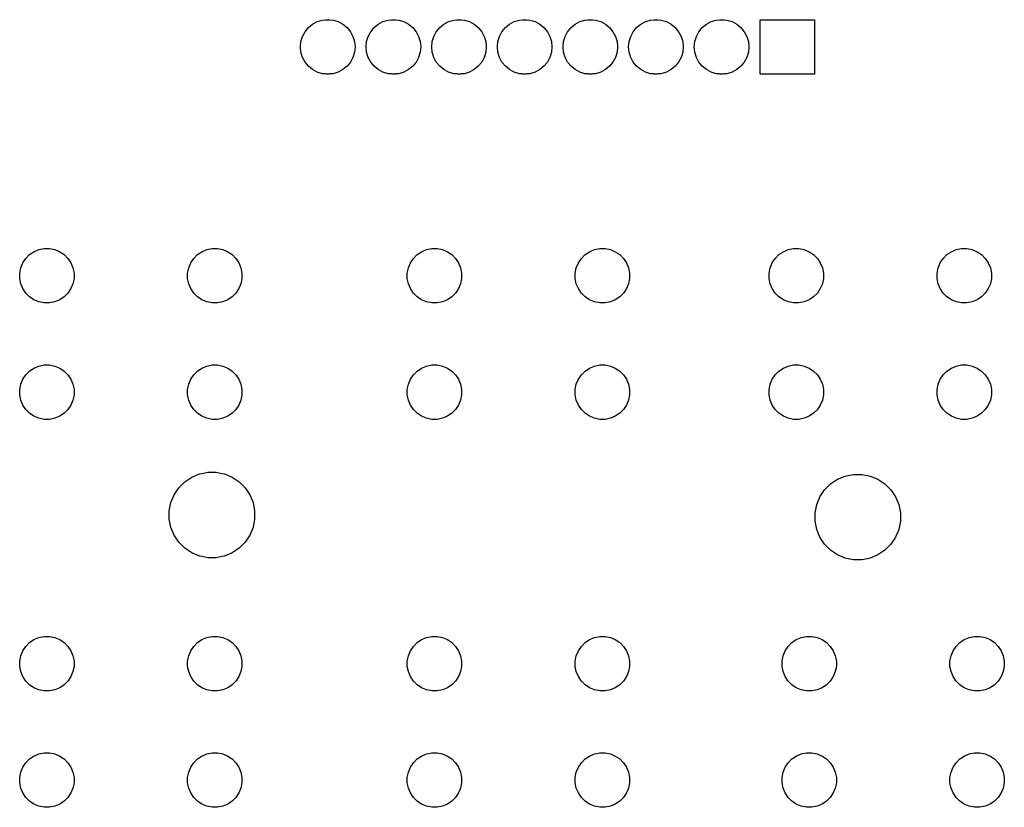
# Model space of a CAD drawing. Extents: x 75.9 to 114.1, y -101.6 to -39.1.
# Tile 2 of 2: x 75.9 to 114.1, y -69.6 to -39.1. Entities that reach past the tile are written whole.
import ezdxf

# ---------------------------------------------------------------- set-up
doc = ezdxf.new("R2010")
doc.units = 0
doc.header["$MEASUREMENT"] = 0
doc.layers.add('BLACK', color=7, linetype='CONTINUOUS')

msp = doc.modelspace()

# ---------------------------------------------------------------- linework, layer by layer
at = {"layer": 'BLACK', "linetype": 'CONTINUOUS'}
for p, q in [((87.2833, -39.2719), (87.4659, -39.1743)), ((87.4659, -39.1743), (87.664, -39.1142)), ((87.664, -39.1142), (87.7875, -39.102)), ((87.7875, -39.102), (87.8184, -39.099)), ((87.8184, -39.099), (87.9216, -39.099)), ((87.9216, -39.099), (87.9525, -39.102)), ((87.9525, -39.102), (88.076, -39.1142)), ((88.076, -39.1142), (88.2741, -39.1743)), ((88.2741, -39.1743), (88.4567, -39.2719)), ((89.8233, -39.2719), (90.0059, -39.1743)), ((90.0059, -39.1743), (90.204, -39.1142)), ((90.204, -39.1142), (90.3275, -39.102)), ((90.3275, -39.102), (90.3584, -39.099)), ((90.3584, -39.099), (90.4616, -39.099)), ((90.4616, -39.099), (90.4925, -39.102)), ((90.4925, -39.102), (90.616, -39.1142)), ((90.616, -39.1142), (90.8141, -39.1743)), ((90.8141, -39.1743), (90.9967, -39.2719)), ((92.3633, -39.2719), (92.5459, -39.1743)), ((92.5459, -39.1743), (92.744, -39.1142)), ((92.744, -39.1142), (92.8675, -39.102)), ((92.8675, -39.102), (92.8984, -39.099)), ((92.8984, -39.099), (93.0016, -39.099)), ((93.0016, -39.099), (93.0325, -39.102)), ((93.0325, -39.102), (93.156, -39.1142)), ((93.156, -39.1142), (93.3541, -39.1743)), ((93.3541, -39.1743), (93.5367, -39.2719)), ((94.9033, -39.2719), (95.0859, -39.1743)), ((95.0859, -39.1743), (95.284, -39.1142)), ((95.284, -39.1142), (95.4075, -39.102)), ((95.4075, -39.102), (95.4384, -39.099)), ((95.4384, -39.099), (95.5416, -39.099)), ((95.5416, -39.099), (95.5725, -39.102)), ((95.5725, -39.102), (95.696, -39.1142)), ((95.696, -39.1142), (95.8941, -39.1743)), ((95.8941, -39.1743), (96.0767, -39.2719)), ((97.4433, -39.2719), (97.6259, -39.1743)), ((97.6259, -39.1743), (97.824, -39.1142)), ((97.824, -39.1142), (97.9475, -39.102)), ((97.9475, -39.102), (97.9784, -39.099)), ((97.9784, -39.099), (98.0816, -39.099)), ((98.0816, -39.099), (98.1125, -39.102)), ((98.1125, -39.102), (98.236, -39.1142)), ((98.236, -39.1142), (98.4341, -39.1743)), ((98.4341, -39.1743), (98.6167, -39.2719)), ((99.9833, -39.2719), (100.166, -39.1743)), ((100.166, -39.1743), (100.364, -39.1142)), ((100.364, -39.1142), (100.487, -39.102)), ((100.487, -39.102), (100.518, -39.099)), ((100.518, -39.099), (100.622, -39.099)), ((100.622, -39.099), (100.653, -39.102)), ((100.653, -39.102), (100.776, -39.1142)), ((100.776, -39.1142), (100.974, -39.1743)), ((100.974, -39.1743), (101.157, -39.2719)), ((102.523, -39.2719), (102.706, -39.1743)), ((102.706, -39.1743), (102.904, -39.1142)), ((102.904, -39.1142), (103.027, -39.102)), ((103.027, -39.102), (103.058, -39.099)), ((103.058, -39.099), (103.162, -39.099)), ((103.162, -39.099), (103.193, -39.102)), ((103.193, -39.102), (103.316, -39.1142)), ((103.316, -39.1142), (103.514, -39.1743)), ((103.514, -39.1743), (103.697, -39.2719)), ((104.599, -41.201), (104.599, -39.099)), ((104.599, -39.099), (106.701, -39.099)), ((106.701, -39.099), (106.701, -41.201)), ((86.8943, -39.7459), (86.9919, -39.5633)), ((86.9919, -39.5633), (87.1232, -39.4032)), ((87.1232, -39.4032), (87.2833, -39.2719)), ((88.4567, -39.2719), (88.6168, -39.4032)), ((88.6168, -39.4032), (88.7481, -39.5633)), ((88.7481, -39.5633), (88.8457, -39.7459)), ((89.4343, -39.7459), (89.5319, -39.5633)), ((89.5319, -39.5633), (89.6632, -39.4032)), ((89.6632, -39.4032), (89.8233, -39.2719)), ((90.9967, -39.2719), (91.1568, -39.4032)), ((91.1568, -39.4032), (91.2881, -39.5633)), ((91.2881, -39.5633), (91.3857, -39.7459)), ((91.9743, -39.7459), (92.0719, -39.5633)), ((92.0719, -39.5633), (92.2032, -39.4032)), ((92.2032, -39.4032), (92.3633, -39.2719)), ((93.5367, -39.2719), (93.6968, -39.4032)), ((93.6968, -39.4032), (93.8281, -39.5633)), ((93.8281, -39.5633), (93.9257, -39.7459)), ((94.5143, -39.7459), (94.6119, -39.5633)), ((94.6119, -39.5633), (94.7432, -39.4032)), ((94.7432, -39.4032), (94.9033, -39.2719)), ((96.0767, -39.2719), (96.2368, -39.4032)), ((96.2368, -39.4032), (96.3681, -39.5633)), ((96.3681, -39.5633), (96.4657, -39.7459)), ((97.0543, -39.7459), (97.1519, -39.5633)), ((97.1519, -39.5633), (97.2832, -39.4032)), ((97.2832, -39.4032), (97.4433, -39.2719)), ((98.6167, -39.2719), (98.7768, -39.4032)), ((98.7768, -39.4032), (98.9081, -39.5633)), ((98.9081, -39.5633), (99.0057, -39.7459)), ((99.5943, -39.7459), (99.6919, -39.5633)), ((99.6919, -39.5633), (99.8232, -39.4032)), ((99.8232, -39.4032), (99.9833, -39.2719)), ((101.157, -39.2719), (101.317, -39.4032)), ((101.317, -39.4032), (101.448, -39.5633)), ((101.448, -39.5633), (101.546, -39.7459)), ((102.134, -39.7459), (102.232, -39.5633)), ((102.232, -39.5633), (102.363, -39.4032)), ((102.363, -39.4032), (102.523, -39.2719)), ((103.697, -39.2719), (103.857, -39.4032)), ((103.857, -39.4032), (103.988, -39.5633)), ((103.988, -39.5633), (104.086, -39.7459)), ((86.8139, -40.15), (86.8342, -39.944)), ((86.8342, -39.944), (86.8943, -39.7459)), ((88.8457, -39.7459), (88.9058, -39.944)), ((88.9058, -39.944), (88.9261, -40.15)), ((89.3539, -40.15), (89.3742, -39.944)), ((89.3742, -39.944), (89.4343, -39.7459)), ((91.3857, -39.7459), (91.4458, -39.944)), ((91.4458, -39.944), (91.4661, -40.15)), ((91.8939, -40.15), (91.9142, -39.944)), ((91.9142, -39.944), (91.9743, -39.7459)), ((93.9257, -39.7459), (93.9858, -39.944)), ((93.9858, -39.944), (94.0061, -40.15)), ((94.4339, -40.15), (94.4542, -39.944)), ((94.4542, -39.944), (94.5143, -39.7459)), ((96.4657, -39.7459), (96.5258, -39.944)), ((96.5258, -39.944), (96.5461, -40.15)), ((96.9739, -40.15), (96.9942, -39.944)), ((96.9942, -39.944), (97.0543, -39.7459)), ((99.0057, -39.7459), (99.0658, -39.944)), ((99.0658, -39.944), (99.0861, -40.15)), ((99.5139, -40.15), (99.5342, -39.944)), ((99.5342, -39.944), (99.5943, -39.7459)), ((101.546, -39.7459), (101.606, -39.944)), ((101.606, -39.944), (101.626, -40.15)), ((102.054, -40.15), (102.074, -39.944)), ((102.074, -39.944), (102.134, -39.7459)), ((104.086, -39.7459), (104.146, -39.944)), ((104.146, -39.944), (104.166, -40.15)), ((86.8342, -40.356), (86.8139, -40.15)), ((86.8943, -40.5541), (86.8342, -40.356)), ((88.9058, -40.356), (88.8457, -40.5541)), ((88.9261, -40.15), (88.9058, -40.356)), ((89.3742, -40.356), (89.3539, -40.15)), ((89.4343, -40.5541), (89.3742, -40.356)), ((91.4458, -40.356), (91.3857, -40.5541)), ((91.4661, -40.15), (91.4458, -40.356)), ((91.9142, -40.356), (91.8939, -40.15)), ((91.9743, -40.5541), (91.9142, -40.356)), ((93.9858, -40.356), (93.9257, -40.5541)), ((94.0061, -40.15), (93.9858, -40.356)), ((94.4542, -40.356), (94.4339, -40.15)), ((94.5143, -40.5541), (94.4542, -40.356)), ((96.5258, -40.356), (96.4657, -40.5541)), ((96.5461, -40.15), (96.5258, -40.356)), ((96.9942, -40.356), (96.9739, -40.15)), ((97.0543, -40.5541), (96.9942, -40.356)), ((99.0658, -40.356), (99.0057, -40.5541)), ((99.0861, -40.15), (99.0658, -40.356)), ((99.5342, -40.356), (99.5139, -40.15)), ((99.5943, -40.5541), (99.5342, -40.356)), ((101.606, -40.356), (101.546, -40.5541)), ((101.626, -40.15), (101.606, -40.356)), ((102.074, -40.356), (102.054, -40.15)), ((102.134, -40.5541), (102.074, -40.356)), ((104.146, -40.356), (104.086, -40.5541)), ((104.166, -40.15), (104.146, -40.356)), ((86.9919, -40.7367), (86.8943, -40.5541)), ((87.1232, -40.8968), (86.9919, -40.7367)), ((88.7481, -40.7367), (88.6168, -40.8968)), ((88.8457, -40.5541), (88.7481, -40.7367)), ((89.5319, -40.7367), (89.4343, -40.5541)), ((89.6632, -40.8968), (89.5319, -40.7367)), ((91.2881, -40.7367), (91.1568, -40.8968)), ((91.3857, -40.5541), (91.2881, -40.7367)), ((92.0719, -40.7367), (91.9743, -40.5541)), ((92.2032, -40.8968), (92.0719, -40.7367)), ((93.8281, -40.7367), (93.6968, -40.8968)), ((93.9257, -40.5541), (93.8281, -40.7367)), ((94.6119, -40.7367), (94.5143, -40.5541)), ((94.7432, -40.8968), (94.6119, -40.7367)), ((96.3681, -40.7367), (96.2368, -40.8968)), ((96.4657, -40.5541), (96.3681, -40.7367)), ((97.1519, -40.7367), (97.0543, -40.5541)), ((97.2832, -40.8968), (97.1519, -40.7367)), ((98.9081, -40.7367), (98.7768, -40.8968)), ((99.0057, -40.5541), (98.9081, -40.7367)), ((99.6919, -40.7367), (99.5943, -40.5541)), ((99.8232, -40.8968), (99.6919, -40.7367)), ((101.448, -40.7367), (101.317, -40.8968)), ((101.546, -40.5541), (101.448, -40.7367)), ((102.232, -40.7367), (102.134, -40.5541)), ((102.363, -40.8968), (102.232, -40.7367)), ((103.988, -40.7367), (103.857, -40.8968)), ((104.086, -40.5541), (103.988, -40.7367)), ((87.2833, -41.0281), (87.1232, -40.8968)), ((87.4659, -41.1257), (87.2833, -41.0281)), ((87.664, -41.1858), (87.4659, -41.1257)), ((88.2741, -41.1257), (88.076, -41.1858)), ((88.4567, -41.0281), (88.2741, -41.1257)), ((88.6168, -40.8968), (88.4567, -41.0281)), ((89.8233, -41.0281), (89.6632, -40.8968)), ((90.0059, -41.1257), (89.8233, -41.0281)), ((90.204, -41.1858), (90.0059, -41.1257)), ((90.8141, -41.1257), (90.616, -41.1858)), ((90.9967, -41.0281), (90.8141, -41.1257)), ((91.1568, -40.8968), (90.9967, -41.0281)), ((92.3633, -41.0281), (92.2032, -40.8968)), ((92.5459, -41.1257), (92.3633, -41.0281)), ((92.744, -41.1858), (92.5459, -41.1257)), ((93.3541, -41.1257), (93.156, -41.1858)), ((93.5367, -41.0281), (93.3541, -41.1257)), ((93.6968, -40.8968), (93.5367, -41.0281)), ((94.9033, -41.0281), (94.7432, -40.8968)), ((95.0859, -41.1257), (94.9033, -41.0281)), ((95.284, -41.1858), (95.0859, -41.1257)), ((95.8941, -41.1257), (95.696, -41.1858)), ((96.0767, -41.0281), (95.8941, -41.1257)), ((96.2368, -40.8968), (96.0767, -41.0281)), ((97.4433, -41.0281), (97.2832, -40.8968)), ((97.6259, -41.1257), (97.4433, -41.0281)), ((97.824, -41.1858), (97.6259, -41.1257)), ((98.4341, -41.1257), (98.236, -41.1858)), ((98.6167, -41.0281), (98.4341, -41.1257)), ((98.7768, -40.8968), (98.6167, -41.0281)), ((99.9833, -41.0281), (99.8232, -40.8968)), ((100.166, -41.1257), (99.9833, -41.0281)), ((100.364, -41.1858), (100.166, -41.1257)), ((100.974, -41.1257), (100.776, -41.1858)), ((101.157, -41.0281), (100.974, -41.1257)), ((101.317, -40.8968), (101.157, -41.0281)), ((102.523, -41.0281), (102.363, -40.8968)), ((102.706, -41.1257), (102.523, -41.0281)), ((102.904, -41.1858), (102.706, -41.1257)), ((103.514, -41.1257), (103.316, -41.1858)), ((103.697, -41.0281), (103.514, -41.1257)), ((103.857, -40.8968), (103.697, -41.0281)), ((87.7875, -41.198), (87.664, -41.1858)), ((87.8184, -41.201), (87.7875, -41.198)), ((87.9216, -41.201), (87.8184, -41.201)), ((87.9525, -41.198), (87.9216, -41.201)), ((88.076, -41.1858), (87.9525, -41.198)), ((90.3275, -41.198), (90.204, -41.1858)), ((90.3584, -41.201), (90.3275, -41.198)), ((90.4616, -41.201), (90.3584, -41.201)), ((90.4925, -41.198), (90.4616, -41.201)), ((90.616, -41.1858), (90.4925, -41.198)), ((92.8675, -41.198), (92.744, -41.1858)), ((92.8984, -41.201), (92.8675, -41.198)), ((93.0016, -41.201), (92.8984, -41.201)), ((93.0325, -41.198), (93.0016, -41.201)), ((93.156, -41.1858), (93.0325, -41.198)), ((95.4075, -41.198), (95.284, -41.1858)), ((95.4384, -41.201), (95.4075, -41.198)), ((95.5416, -41.201), (95.4384, -41.201)), ((95.5725, -41.198), (95.5416, -41.201)), ((95.696, -41.1858), (95.5725, -41.198)), ((97.9475, -41.198), (97.824, -41.1858)), ((97.9784, -41.201), (97.9475, -41.198)), ((98.0816, -41.201), (97.9784, -41.201)), ((98.1125, -41.198), (98.0816, -41.201)), ((98.236, -41.1858), (98.1125, -41.198)), ((100.487, -41.198), (100.364, -41.1858)), ((100.518, -41.201), (100.487, -41.198)), ((100.622, -41.201), (100.518, -41.201)), ((100.653, -41.198), (100.622, -41.201)), ((100.776, -41.1858), (100.653, -41.198)), ((103.027, -41.198), (102.904, -41.1858)), ((103.058, -41.201), (103.027, -41.198)), ((103.162, -41.201), (103.058, -41.201)), ((103.193, -41.198), (103.162, -41.201)), ((103.316, -41.1858), (103.193, -41.198)), ((106.701, -41.201), (104.599, -41.201)), ((76.5022, -48.0686), (76.6934, -47.9894)), ((76.6934, -47.9894), (76.8965, -47.949)), ((76.8965, -47.949), (77.1035, -47.949)), ((77.1035, -47.949), (77.3066, -47.9894)), ((77.3066, -47.9894), (77.4978, -48.0686)), ((83.0022, -48.0686), (83.1934, -47.9894)), ((83.1934, -47.9894), (83.3965, -47.949)), ((83.3965, -47.949), (83.6035, -47.949)), ((83.6035, -47.949), (83.8066, -47.9894)), ((83.8066, -47.9894), (83.9978, -48.0686)), ((91.5022, -48.0686), (91.6934, -47.9894)), ((91.6934, -47.9894), (91.8965, -47.949)), ((91.8965, -47.949), (92.1035, -47.949)), ((92.1035, -47.949), (92.3066, -47.9894)), ((92.3066, -47.9894), (92.4978, -48.0686)), ((98.0022, -48.0686), (98.1934, -47.9894)), ((98.1934, -47.9894), (98.3965, -47.949)), ((98.3965, -47.949), (98.6035, -47.949)), ((98.6035, -47.949), (98.8066, -47.9894)), ((98.8066, -47.9894), (98.9978, -48.0686)), ((105.502, -48.0686), (105.693, -47.9894)), ((105.693, -47.9894), (105.896, -47.949)), ((105.896, -47.949), (106.104, -47.949)), ((106.104, -47.949), (106.307, -47.9894)), ((106.307, -47.9894), (106.498, -48.0686)), ((112.002, -48.0686), (112.193, -47.9894)), ((112.193, -47.9894), (112.396, -47.949)), ((112.396, -47.949), (112.604, -47.949)), ((112.604, -47.949), (112.807, -47.9894)), ((112.807, -47.9894), (112.998, -48.0686)), ((76.0686, -48.5022), (76.1836, -48.33)), ((76.1836, -48.33), (76.33, -48.1836)), ((76.33, -48.1836), (76.5022, -48.0686)), ((77.4978, -48.0686), (77.67, -48.1836)), ((77.67, -48.1836), (77.8164, -48.33)), ((77.8164, -48.33), (77.9314, -48.5022)), ((82.5686, -48.5022), (82.6836, -48.33)), ((82.6836, -48.33), (82.83, -48.1836)), ((82.83, -48.1836), (83.0022, -48.0686)), ((83.9978, -48.0686), (84.17, -48.1836)), ((84.17, -48.1836), (84.3164, -48.33)), ((84.3164, -48.33), (84.4314, -48.5022)), ((91.0686, -48.5022), (91.1836, -48.33)), ((91.1836, -48.33), (91.33, -48.1836)), ((91.33, -48.1836), (91.5022, -48.0686)), ((92.4978, -48.0686), (92.67, -48.1836)), ((92.67, -48.1836), (92.8164, -48.33)), ((92.8164, -48.33), (92.9314, -48.5022)), ((97.5686, -48.5022), (97.6836, -48.33)), ((97.6836, -48.33), (97.83, -48.1836)), ((97.83, -48.1836), (98.0022, -48.0686)), ((98.9978, -48.0686), (99.17, -48.1836)), ((99.17, -48.1836), (99.3164, -48.33)), ((99.3164, -48.33), (99.4314, -48.5022)), ((105.069, -48.5022), (105.184, -48.33)), ((105.184, -48.33), (105.33, -48.1836)), ((105.33, -48.1836), (105.502, -48.0686)), ((106.498, -48.0686), (106.67, -48.1836)), ((106.67, -48.1836), (106.816, -48.33)), ((106.816, -48.33), (106.931, -48.5022)), ((111.569, -48.5022), (111.684, -48.33)), ((111.684, -48.33), (111.83, -48.1836)), ((111.83, -48.1836), (112.002, -48.0686)), ((112.998, -48.0686), (113.17, -48.1836)), ((113.17, -48.1836), (113.316, -48.33)), ((113.316, -48.33), (113.431, -48.5022)), ((75.949, -48.8965), (75.9894, -48.6934)), ((75.9894, -48.6934), (76.0686, -48.5022)), ((77.9314, -48.5022), (78.0106, -48.6934)), ((78.0106, -48.6934), (78.051, -48.8965)), ((82.449, -48.8965), (82.4894, -48.6934)), ((82.4894, -48.6934), (82.5686, -48.5022)), ((84.4314, -48.5022), (84.5106, -48.6934)), ((84.5106, -48.6934), (84.551, -48.8965)), ((90.949, -48.8965), (90.9894, -48.6934)), ((90.9894, -48.6934), (91.0686, -48.5022)), ((92.9314, -48.5022), (93.0106, -48.6934)), ((93.0106, -48.6934), (93.051, -48.8965)), ((97.449, -48.8965), (97.4894, -48.6934)), ((97.4894, -48.6934), (97.5686, -48.5022)), ((99.4314, -48.5022), (99.5106, -48.6934)), ((99.5106, -48.6934), (99.551, -48.8965)), ((104.949, -48.8965), (104.989, -48.6934)), ((104.989, -48.6934), (105.069, -48.5022)), ((106.931, -48.5022), (107.011, -48.6934)), ((107.011, -48.6934), (107.051, -48.8965)), ((111.449, -48.8965), (111.489, -48.6934)), ((111.489, -48.6934), (111.569, -48.5022)), ((113.431, -48.5022), (113.511, -48.6934)), ((113.511, -48.6934), (113.551, -48.8965)), ((75.949, -49.1035), (75.949, -48.8965)), ((75.9894, -49.3066), (75.949, -49.1035)), ((78.051, -49.1035), (78.0106, -49.3066)), ((78.051, -48.8965), (78.051, -49.1035)), ((82.449, -49.1035), (82.449, -48.8965)), ((82.4894, -49.3066), (82.449, -49.1035)), ((84.551, -49.1035), (84.5106, -49.3066)), ((84.551, -48.8965), (84.551, -49.1035)), ((90.949, -49.1035), (90.949, -48.8965)), ((90.9894, -49.3066), (90.949, -49.1035)), ((93.051, -49.1035), (93.0106, -49.3066)), ((93.051, -48.8965), (93.051, -49.1035)), ((97.449, -49.1035), (97.449, -48.8965)), ((97.4894, -49.3066), (97.449, -49.1035)), ((99.551, -49.1035), (99.5106, -49.3066)), ((99.551, -48.8965), (99.551, -49.1035)), ((104.949, -49.1035), (104.949, -48.8965)), ((104.989, -49.3066), (104.949, -49.1035)), ((107.051, -49.1035), (107.011, -49.3066)), ((107.051, -48.8965), (107.051, -49.1035)), ((111.449, -49.1035), (111.449, -48.8965)), ((111.489, -49.3066), (111.449, -49.1035)), ((113.551, -49.1035), (113.511, -49.3066)), ((113.551, -48.8965), (113.551, -49.1035)), ((76.0686, -49.4978), (75.9894, -49.3066)), ((76.1836, -49.67), (76.0686, -49.4978)), ((77.9314, -49.4978), (77.8164, -49.67)), ((78.0106, -49.3066), (77.9314, -49.4978)), ((82.5686, -49.4978), (82.4894, -49.3066)), ((82.6836, -49.67), (82.5686, -49.4978)), ((84.4314, -49.4978), (84.3164, -49.67)), ((84.5106, -49.3066), (84.4314, -49.4978)), ((91.0686, -49.4978), (90.9894, -49.3066)), ((91.1836, -49.67), (91.0686, -49.4978)), ((92.9314, -49.4978), (92.8164, -49.67)), ((93.0106, -49.3066), (92.9314, -49.4978)), ((97.5686, -49.4978), (97.4894, -49.3066)), ((97.6836, -49.67), (97.5686, -49.4978)), ((99.4314, -49.4978), (99.3164, -49.67)), ((99.5106, -49.3066), (99.4314, -49.4978)), ((105.069, -49.4978), (104.989, -49.3066)), ((105.184, -49.67), (105.069, -49.4978)), ((106.931, -49.4978), (106.816, -49.67)), ((107.011, -49.3066), (106.931, -49.4978)), ((111.569, -49.4978), (111.489, -49.3066)), ((111.684, -49.67), (111.569, -49.4978)), ((113.431, -49.4978), (113.316, -49.67)), ((113.511, -49.3066), (113.431, -49.4978)), ((76.33, -49.8164), (76.1836, -49.67)), ((76.5022, -49.9314), (76.33, -49.8164)), ((77.67, -49.8164), (77.4978, -49.9314)), ((77.8164, -49.67), (77.67, -49.8164)), ((82.83, -49.8164), (82.6836, -49.67)), ((83.0022, -49.9314), (82.83, -49.8164)), ((84.17, -49.8164), (83.9978, -49.9314)), ((84.3164, -49.67), (84.17, -49.8164)), ((91.33, -49.8164), (91.1836, -49.67)), ((91.5022, -49.9314), (91.33, -49.8164)), ((92.67, -49.8164), (92.4978, -49.9314)), ((92.8164, -49.67), (92.67, -49.8164)), ((97.83, -49.8164), (97.6836, -49.67)), ((98.0022, -49.9314), (97.83, -49.8164)), ((99.17, -49.8164), (98.9978, -49.9314)), ((99.3164, -49.67), (99.17, -49.8164)), ((105.33, -49.8164), (105.184, -49.67)), ((105.502, -49.9314), (105.33, -49.8164)), ((106.67, -49.8164), (106.498, -49.9314)), ((106.816, -49.67), (106.67, -49.8164)), ((111.83, -49.8164), (111.684, -49.67)), ((112.002, -49.9314), (111.83, -49.8164)), ((113.17, -49.8164), (112.998, -49.9314)), ((113.316, -49.67), (113.17, -49.8164)), ((76.6934, -50.0106), (76.5022, -49.9314)), ((76.8965, -50.051), (76.6934, -50.0106)), ((77.1035, -50.051), (76.8965, -50.051)), ((77.3066, -50.0106), (77.1035, -50.051)), ((77.4978, -49.9314), (77.3066, -50.0106)), ((83.1934, -50.0106), (83.0022, -49.9314)), ((83.3965, -50.051), (83.1934, -50.0106)), ((83.6035, -50.051), (83.3965, -50.051)), ((83.8066, -50.0106), (83.6035, -50.051)), ((83.9978, -49.9314), (83.8066, -50.0106)), ((91.6934, -50.0106), (91.5022, -49.9314)), ((91.8965, -50.051), (91.6934, -50.0106)), ((92.1035, -50.051), (91.8965, -50.051)), ((92.3066, -50.0106), (92.1035, -50.051)), ((92.4978, -49.9314), (92.3066, -50.0106)), ((98.1934, -50.0106), (98.0022, -49.9314)), ((98.3965, -50.051), (98.1934, -50.0106)), ((98.6035, -50.051), (98.3965, -50.051)), ((98.8066, -50.0106), (98.6035, -50.051)), ((98.9978, -49.9314), (98.8066, -50.0106)), ((105.693, -50.0106), (105.502, -49.9314)), ((105.896, -50.051), (105.693, -50.0106)), ((106.104, -50.051), (105.896, -50.051)), ((106.307, -50.0106), (106.104, -50.051)), ((106.498, -49.9314), (106.307, -50.0106)), ((112.193, -50.0106), (112.002, -49.9314)), ((112.396, -50.051), (112.193, -50.0106)), ((112.604, -50.051), (112.396, -50.051)), ((112.807, -50.0106), (112.604, -50.051)), ((112.998, -49.9314), (112.807, -50.0106)), ((76.33, -52.6836), (76.5022, -52.5686)), ((76.5022, -52.5686), (76.6934, -52.4894)), ((76.6934, -52.4894), (76.8965, -52.449)), ((76.8965, -52.449), (77.1035, -52.449)), ((77.1035, -52.449), (77.3066, -52.4894)), ((77.3066, -52.4894), (77.4978, -52.5686)), ((77.4978, -52.5686), (77.67, -52.6836)), ((82.83, -52.6836), (83.0022, -52.5686)), ((83.0022, -52.5686), (83.1934, -52.4894)), ((83.1934, -52.4894), (83.3965, -52.449)), ((83.3965, -52.449), (83.6035, -52.449)), ((83.6035, -52.449), (83.8066, -52.4894)), ((83.8066, -52.4894), (83.9978, -52.5686)), ((83.9978, -52.5686), (84.17, -52.6836)), ((91.33, -52.6836), (91.5022, -52.5686)), ((91.5022, -52.5686), (91.6934, -52.4894)), ((91.6934, -52.4894), (91.8965, -52.449)), ((91.8965, -52.449), (92.1035, -52.449)), ((92.1035, -52.449), (92.3066, -52.4894)), ((92.3066, -52.4894), (92.4978, -52.5686)), ((92.4978, -52.5686), (92.67, -52.6836)), ((97.83, -52.6836), (98.0022, -52.5686)), ((98.0022, -52.5686), (98.1934, -52.4894)), ((98.1934, -52.4894), (98.3965, -52.449)), ((98.3965, -52.449), (98.6035, -52.449)), ((98.6035, -52.449), (98.8066, -52.4894)), ((98.8066, -52.4894), (98.9978, -52.5686)), ((98.9978, -52.5686), (99.17, -52.6836)), ((105.33, -52.6836), (105.502, -52.5686)), ((105.502, -52.5686), (105.693, -52.4894)), ((105.693, -52.4894), (105.896, -52.449)), ((105.896, -52.449), (106.104, -52.449)), ((106.104, -52.449), (106.307, -52.4894)), ((106.307, -52.4894), (106.498, -52.5686)), ((106.498, -52.5686), (106.67, -52.6836)), ((111.83, -52.6836), (112.002, -52.5686)), ((112.002, -52.5686), (112.193, -52.4894)), ((112.193, -52.4894), (112.396, -52.449)), ((112.396, -52.449), (112.604, -52.449)), ((112.604, -52.449), (112.807, -52.4894)), ((112.807, -52.4894), (112.998, -52.5686)), ((112.998, -52.5686), (113.17, -52.6836)), ((76.0686, -53.0022), (76.1836, -52.83)), ((76.1836, -52.83), (76.33, -52.6836)), ((77.67, -52.6836), (77.8164, -52.83)), ((77.8164, -52.83), (77.9314, -53.0022)), ((82.5686, -53.0022), (82.6836, -52.83)), ((82.6836, -52.83), (82.83, -52.6836)), ((84.17, -52.6836), (84.3164, -52.83)), ((84.3164, -52.83), (84.4314, -53.0022)), ((91.0686, -53.0022), (91.1836, -52.83)), ((91.1836, -52.83), (91.33, -52.6836)), ((92.67, -52.6836), (92.8164, -52.83)), ((92.8164, -52.83), (92.9314, -53.0022)), ((97.5686, -53.0022), (97.6836, -52.83)), ((97.6836, -52.83), (97.83, -52.6836)), ((99.17, -52.6836), (99.3164, -52.83)), ((99.3164, -52.83), (99.4314, -53.0022)), ((105.069, -53.0022), (105.184, -52.83)), ((105.184, -52.83), (105.33, -52.6836)), ((106.67, -52.6836), (106.816, -52.83)), ((106.816, -52.83), (106.931, -53.0022)), ((111.569, -53.0022), (111.684, -52.83)), ((111.684, -52.83), (111.83, -52.6836)), ((113.17, -52.6836), (113.316, -52.83)), ((113.316, -52.83), (113.431, -53.0022)), ((75.949, -53.3965), (75.9894, -53.1934)), ((75.9894, -53.1934), (76.0686, -53.0022)), ((77.9314, -53.0022), (78.0106, -53.1934)), ((78.0106, -53.1934), (78.051, -53.3965)), ((82.449, -53.3965), (82.4894, -53.1934)), ((82.4894, -53.1934), (82.5686, -53.0022)), ((84.4314, -53.0022), (84.5106, -53.1934)), ((84.5106, -53.1934), (84.551, -53.3965)), ((90.949, -53.3965), (90.9894, -53.1934)), ((90.9894, -53.1934), (91.0686, -53.0022)), ((92.9314, -53.0022), (93.0106, -53.1934)), ((93.0106, -53.1934), (93.051, -53.3965)), ((97.449, -53.3965), (97.4894, -53.1934)), ((97.4894, -53.1934), (97.5686, -53.0022)), ((99.4314, -53.0022), (99.5106, -53.1934)), ((99.5106, -53.1934), (99.551, -53.3965)), ((104.949, -53.3965), (104.989, -53.1934)), ((104.989, -53.1934), (105.069, -53.0022)), ((106.931, -53.0022), (107.011, -53.1934)), ((107.011, -53.1934), (107.051, -53.3965)), ((111.449, -53.3965), (111.489, -53.1934)), ((111.489, -53.1934), (111.569, -53.0022)), ((113.431, -53.0022), (113.511, -53.1934)), ((113.511, -53.1934), (113.551, -53.3965)), ((75.949, -53.6035), (75.949, -53.3965)), ((75.9894, -53.8066), (75.949, -53.6035)), ((78.051, -53.6035), (78.0106, -53.8066)), ((78.051, -53.3965), (78.051, -53.6035)), ((82.449, -53.6035), (82.449, -53.3965)), ((82.4894, -53.8066), (82.449, -53.6035)), ((84.551, -53.6035), (84.5106, -53.8066)), ((84.551, -53.3965), (84.551, -53.6035)), ((90.949, -53.6035), (90.949, -53.3965)), ((90.9894, -53.8066), (90.949, -53.6035)), ((93.051, -53.6035), (93.0106, -53.8066)), ((93.051, -53.3965), (93.051, -53.6035)), ((97.449, -53.6035), (97.449, -53.3965)), ((97.4894, -53.8066), (97.449, -53.6035)), ((99.551, -53.6035), (99.5106, -53.8066)), ((99.551, -53.3965), (99.551, -53.6035)), ((104.949, -53.6035), (104.949, -53.3965)), ((104.989, -53.8066), (104.949, -53.6035)), ((107.051, -53.6035), (107.011, -53.8066)), ((107.051, -53.3965), (107.051, -53.6035)), ((111.449, -53.6035), (111.449, -53.3965)), ((111.489, -53.8066), (111.449, -53.6035)), ((113.551, -53.6035), (113.511, -53.8066)), ((113.551, -53.3965), (113.551, -53.6035)), ((76.0686, -53.9978), (75.9894, -53.8066)), ((76.1836, -54.17), (76.0686, -53.9978)), ((77.9314, -53.9978), (77.8164, -54.17)), ((78.0106, -53.8066), (77.9314, -53.9978)), ((82.5686, -53.9978), (82.4894, -53.8066)), ((82.6836, -54.17), (82.5686, -53.9978)), ((84.4314, -53.9978), (84.3164, -54.17)), ((84.5106, -53.8066), (84.4314, -53.9978)), ((91.0686, -53.9978), (90.9894, -53.8066)), ((91.1836, -54.17), (91.0686, -53.9978)), ((92.9314, -53.9978), (92.8164, -54.17)), ((93.0106, -53.8066), (92.9314, -53.9978)), ((97.5686, -53.9978), (97.4894, -53.8066)), ((97.6836, -54.17), (97.5686, -53.9978)), ((99.4314, -53.9978), (99.3164, -54.17)), ((99.5106, -53.8066), (99.4314, -53.9978)), ((105.069, -53.9978), (104.989, -53.8066)), ((105.184, -54.17), (105.069, -53.9978)), ((106.931, -53.9978), (106.816, -54.17)), ((107.011, -53.8066), (106.931, -53.9978)), ((111.569, -53.9978), (111.489, -53.8066)), ((111.684, -54.17), (111.569, -53.9978)), ((113.431, -53.9978), (113.316, -54.17)), ((113.511, -53.8066), (113.431, -53.9978)), ((76.33, -54.3164), (76.1836, -54.17)), ((76.5022, -54.4314), (76.33, -54.3164)), ((76.6934, -54.5106), (76.5022, -54.4314)), ((77.4978, -54.4314), (77.3066, -54.5106)), ((77.67, -54.3164), (77.4978, -54.4314)), ((77.8164, -54.17), (77.67, -54.3164)), ((82.83, -54.3164), (82.6836, -54.17)), ((83.0022, -54.4314), (82.83, -54.3164)), ((83.1934, -54.5106), (83.0022, -54.4314)), ((83.9978, -54.4314), (83.8066, -54.5106)), ((84.17, -54.3164), (83.9978, -54.4314)), ((84.3164, -54.17), (84.17, -54.3164)), ((91.33, -54.3164), (91.1836, -54.17)), ((91.5022, -54.4314), (91.33, -54.3164)), ((91.6934, -54.5106), (91.5022, -54.4314)), ((92.4978, -54.4314), (92.3066, -54.5106)), ((92.67, -54.3164), (92.4978, -54.4314)), ((92.8164, -54.17), (92.67, -54.3164)), ((97.83, -54.3164), (97.6836, -54.17)), ((98.0022, -54.4314), (97.83, -54.3164)), ((98.1934, -54.5106), (98.0022, -54.4314)), ((98.9978, -54.4314), (98.8066, -54.5106)), ((99.17, -54.3164), (98.9978, -54.4314)), ((99.3164, -54.17), (99.17, -54.3164)), ((105.33, -54.3164), (105.184, -54.17)), ((105.502, -54.4314), (105.33, -54.3164)), ((105.693, -54.5106), (105.502, -54.4314)), ((106.498, -54.4314), (106.307, -54.5106)), ((106.67, -54.3164), (106.498, -54.4314)), ((106.816, -54.17), (106.67, -54.3164)), ((111.83, -54.3164), (111.684, -54.17)), ((112.002, -54.4314), (111.83, -54.3164)), ((112.193, -54.5106), (112.002, -54.4314)), ((112.998, -54.4314), (112.807, -54.5106)), ((113.17, -54.3164), (112.998, -54.4314)), ((113.316, -54.17), (113.17, -54.3164)), ((76.8965, -54.551), (76.6934, -54.5106)), ((77.1035, -54.551), (76.8965, -54.551)), ((77.3066, -54.5106), (77.1035, -54.551)), ((83.3965, -54.551), (83.1934, -54.5106)), ((83.6035, -54.551), (83.3965, -54.551)), ((83.8066, -54.5106), (83.6035, -54.551)), ((91.8965, -54.551), (91.6934, -54.5106)), ((92.1035, -54.551), (91.8965, -54.551)), ((92.3066, -54.5106), (92.1035, -54.551)), ((98.3965, -54.551), (98.1934, -54.5106)), ((98.6035, -54.551), (98.3965, -54.551)), ((98.8066, -54.5106), (98.6035, -54.551)), ((105.896, -54.551), (105.693, -54.5106)), ((106.104, -54.551), (105.896, -54.551)), ((106.307, -54.5106), (106.104, -54.551)), ((112.396, -54.551), (112.193, -54.5106)), ((112.604, -54.551), (112.396, -54.551)), ((112.807, -54.5106), (112.604, -54.551)), ((82.608, -56.7869), (82.9084, -56.6624)), ((82.9084, -56.6624), (83.0147, -56.6413)), ((83.0147, -56.6413), (83.2274, -56.599)), ((83.2274, -56.599), (83.5526, -56.599)), ((83.5526, -56.599), (83.7653, -56.6413)), ((83.7653, -56.6413), (83.8716, -56.6624)), ((83.8716, -56.6624), (84.172, -56.7869)), ((107.598, -56.8669), (107.898, -56.7424)), ((107.898, -56.7424), (108.005, -56.7213)), ((108.005, -56.7213), (108.217, -56.679)), ((108.217, -56.679), (108.543, -56.679)), ((108.543, -56.679), (108.755, -56.7213)), ((108.755, -56.7213), (108.862, -56.7424)), ((108.862, -56.7424), (109.162, -56.8669)), ((82.1076, -57.1975), (82.3375, -56.9676)), ((82.3375, -56.9676), (82.4882, -56.8669)), ((82.4882, -56.8669), (82.608, -56.7869)), ((84.172, -56.7869), (84.2918, -56.8669)), ((84.2918, -56.8669), (84.4425, -56.9676)), ((84.4425, -56.9676), (84.6724, -57.1975)), ((107.098, -57.2775), (107.328, -57.0476)), ((107.328, -57.0476), (107.447, -56.9676)), ((107.447, -56.9676), (107.598, -56.8669)), ((109.162, -56.8669), (109.313, -56.9676)), ((109.313, -56.9676), (109.432, -57.0476)), ((109.432, -57.0476), (109.662, -57.2775)), ((81.8024, -57.7684), (81.9269, -57.468)), ((81.9269, -57.468), (82.1076, -57.1975)), ((82.1076, -57.1975), (82.1076, -57.1975)), ((84.6724, -57.1975), (84.6724, -57.1975)), ((84.6724, -57.1975), (84.8531, -57.468)), ((84.8531, -57.468), (84.9776, -57.7684)), ((106.917, -57.548), (106.97, -57.468)), ((106.97, -57.468), (107.098, -57.2775)), ((107.098, -57.2775), (107.098, -57.2775)), ((109.662, -57.2775), (109.662, -57.2775)), ((109.662, -57.2775), (109.79, -57.468)), ((109.79, -57.468), (109.843, -57.548)), ((81.739, -58.0874), (81.8024, -57.7684)), ((84.9776, -57.7684), (85.041, -58.0874)), ((106.729, -58.1674), (106.792, -57.8484)), ((106.792, -57.8484), (106.917, -57.548)), ((109.843, -57.548), (109.968, -57.8484)), ((109.968, -57.8484), (110.031, -58.1674)), ((81.739, -58.4126), (81.739, -58.0874)), ((85.041, -58.0874), (85.041, -58.4126)), ((106.729, -58.4926), (106.729, -58.1674)), ((110.031, -58.1674), (110.031, -58.4926)), ((81.8024, -58.7316), (81.739, -58.4126)), ((85.041, -58.4126), (84.9776, -58.7316)), ((106.792, -58.8116), (106.729, -58.4926)), ((110.031, -58.4926), (109.968, -58.8116)), ((81.9269, -59.032), (81.8024, -58.7316)), ((82.1052, -59.2989), (81.9269, -59.032)), ((84.8531, -59.032), (84.6748, -59.2989)), ((84.9776, -58.7316), (84.8531, -59.032)), ((106.917, -59.112), (106.792, -58.8116)), ((109.968, -58.8116), (109.843, -59.112)), ((82.1076, -59.3025), (82.1052, -59.2989)), ((82.3375, -59.5324), (82.1076, -59.3025)), ((84.6724, -59.3025), (84.4425, -59.5324)), ((84.6748, -59.2989), (84.6724, -59.3025)), ((107.098, -59.3825), (106.917, -59.112)), ((107.328, -59.6124), (107.098, -59.3825)), ((109.662, -59.3825), (109.432, -59.6124)), ((109.843, -59.112), (109.662, -59.3825)), ((82.608, -59.7131), (82.3375, -59.5324)), ((82.3375, -59.5324), (82.3375, -59.5324)), ((82.9084, -59.8376), (82.608, -59.7131)), ((84.172, -59.7131), (83.8716, -59.8376)), ((84.4425, -59.5324), (84.172, -59.7131)), ((84.4425, -59.5324), (84.4425, -59.5324)), ((107.598, -59.7931), (107.328, -59.6124)), ((107.328, -59.6124), (107.328, -59.6124)), ((107.898, -59.9176), (107.598, -59.7931)), ((109.162, -59.7931), (108.862, -59.9176)), ((109.432, -59.6124), (109.162, -59.7931)), ((109.432, -59.6124), (109.432, -59.6124)), ((83.0147, -59.8587), (82.9084, -59.8376)), ((83.2274, -59.901), (83.0147, -59.8587)), ((83.5526, -59.901), (83.2274, -59.901)), ((83.7653, -59.8587), (83.5526, -59.901)), ((83.8716, -59.8376), (83.7653, -59.8587)), ((108.005, -59.9387), (107.898, -59.9176)), ((108.217, -59.981), (108.005, -59.9387)), ((108.543, -59.981), (108.217, -59.981)), ((108.755, -59.9387), (108.543, -59.981)), ((108.862, -59.9176), (108.755, -59.9387)), ((76.1836, -63.33), (76.33, -63.1836)), ((76.33, -63.1836), (76.5022, -63.0686)), ((76.5022, -63.0686), (76.6934, -62.9894)), ((76.6934, -62.9894), (76.8965, -62.949)), ((76.8965, -62.949), (77.1035, -62.949)), ((77.1035, -62.949), (77.3066, -62.9894)), ((77.3066, -62.9894), (77.4978, -63.0686)), ((77.4978, -63.0686), (77.67, -63.1836)), ((77.67, -63.1836), (77.8164, -63.33)), ((82.6836, -63.33), (82.83, -63.1836)), ((82.83, -63.1836), (83.0022, -63.0686)), ((83.0022, -63.0686), (83.1934, -62.9894)), ((83.1934, -62.9894), (83.3965, -62.949)), ((83.3965, -62.949), (83.6035, -62.949)), ((83.6035, -62.949), (83.8066, -62.9894)), ((83.8066, -62.9894), (83.9978, -63.0686)), ((83.9978, -63.0686), (84.17, -63.1836)), ((84.17, -63.1836), (84.3164, -63.33)), ((91.1836, -63.33), (91.33, -63.1836)), ((91.33, -63.1836), (91.5022, -63.0686)), ((91.5022, -63.0686), (91.6934, -62.9894)), ((91.6934, -62.9894), (91.8965, -62.949)), ((91.8965, -62.949), (92.1035, -62.949)), ((92.1035, -62.949), (92.3066, -62.9894)), ((92.3066, -62.9894), (92.4978, -63.0686)), ((92.4978, -63.0686), (92.67, -63.1836)), ((92.67, -63.1836), (92.8164, -63.33)), ((97.6836, -63.33), (97.83, -63.1836)), ((97.83, -63.1836), (98.0022, -63.0686)), ((98.0022, -63.0686), (98.1934, -62.9894)), ((98.1934, -62.9894), (98.3965, -62.949)), ((98.3965, -62.949), (98.6035, -62.949)), ((98.6035, -62.949), (98.8066, -62.9894)), ((98.8066, -62.9894), (98.9978, -63.0686)), ((98.9978, -63.0686), (99.17, -63.1836)), ((99.17, -63.1836), (99.3164, -63.33)), ((105.684, -63.33), (105.83, -63.1836)), ((105.83, -63.1836), (106.002, -63.0686)), ((106.002, -63.0686), (106.193, -62.9894)), ((106.193, -62.9894), (106.396, -62.949)), ((106.396, -62.949), (106.604, -62.949)), ((106.604, -62.949), (106.807, -62.9894)), ((106.807, -62.9894), (106.998, -63.0686)), ((106.998, -63.0686), (107.17, -63.1836)), ((107.17, -63.1836), (107.316, -63.33)), ((112.184, -63.33), (112.33, -63.1836)), ((112.33, -63.1836), (112.502, -63.0686)), ((112.502, -63.0686), (112.693, -62.9894)), ((112.693, -62.9894), (112.896, -62.949)), ((112.896, -62.949), (113.104, -62.949)), ((113.104, -62.949), (113.307, -62.9894)), ((113.307, -62.9894), (113.498, -63.0686)), ((113.498, -63.0686), (113.67, -63.1836)), ((113.67, -63.1836), (113.816, -63.33)), ((75.9894, -63.6934), (76.0686, -63.5022)), ((76.0686, -63.5022), (76.1836, -63.33)), ((77.8164, -63.33), (77.9314, -63.5022)), ((77.9314, -63.5022), (78.0106, -63.6934)), ((82.4894, -63.6934), (82.5686, -63.5022)), ((82.5686, -63.5022), (82.6836, -63.33)), ((84.3164, -63.33), (84.4314, -63.5022)), ((84.4314, -63.5022), (84.5106, -63.6934)), ((90.9894, -63.6934), (91.0686, -63.5022)), ((91.0686, -63.5022), (91.1836, -63.33)), ((92.8164, -63.33), (92.9314, -63.5022)), ((92.9314, -63.5022), (93.0106, -63.6934)), ((97.4894, -63.6934), (97.5686, -63.5022)), ((97.5686, -63.5022), (97.6836, -63.33)), ((99.3164, -63.33), (99.4314, -63.5022)), ((99.4314, -63.5022), (99.5106, -63.6934)), ((105.489, -63.6934), (105.569, -63.5022)), ((105.569, -63.5022), (105.684, -63.33)), ((107.316, -63.33), (107.431, -63.5022)), ((107.431, -63.5022), (107.511, -63.6934)), ((111.989, -63.6934), (112.069, -63.5022)), ((112.069, -63.5022), (112.184, -63.33)), ((113.816, -63.33), (113.931, -63.5022)), ((113.931, -63.5022), (114.011, -63.6934)), ((75.949, -63.8965), (75.9894, -63.6934)), ((75.949, -64.1035), (75.949, -63.8965)), ((78.0106, -63.6934), (78.051, -63.8965)), ((78.051, -63.8965), (78.051, -64.1035)), ((82.449, -63.8965), (82.4894, -63.6934)), ((82.449, -64.1035), (82.449, -63.8965)), ((84.5106, -63.6934), (84.551, -63.8965)), ((84.551, -63.8965), (84.551, -64.1035)), ((90.949, -63.8965), (90.9894, -63.6934)), ((90.949, -64.1035), (90.949, -63.8965)), ((93.0106, -63.6934), (93.051, -63.8965)), ((93.051, -63.8965), (93.051, -64.1035)), ((97.449, -63.8965), (97.4894, -63.6934)), ((97.449, -64.1035), (97.449, -63.8965)), ((99.5106, -63.6934), (99.551, -63.8965)), ((99.551, -63.8965), (99.551, -64.1035)), ((105.449, -63.8965), (105.489, -63.6934)), ((105.449, -64.1035), (105.449, -63.8965)), ((107.511, -63.6934), (107.551, -63.8965)), ((107.551, -63.8965), (107.551, -64.1035)), ((111.949, -63.8965), (111.989, -63.6934)), ((111.949, -64.1035), (111.949, -63.8965)), ((114.011, -63.6934), (114.051, -63.8965)), ((114.051, -63.8965), (114.051, -64.1035)), ((75.9894, -64.3066), (75.949, -64.1035)), ((76.0686, -64.4978), (75.9894, -64.3066)), ((78.0106, -64.3066), (77.9314, -64.4978)), ((78.051, -64.1035), (78.0106, -64.3066)), ((82.4894, -64.3066), (82.449, -64.1035)), ((82.5686, -64.4978), (82.4894, -64.3066)), ((84.5106, -64.3066), (84.4314, -64.4978)), ((84.551, -64.1035), (84.5106, -64.3066)), ((90.9894, -64.3066), (90.949, -64.1035)), ((91.0686, -64.4978), (90.9894, -64.3066)), ((93.0106, -64.3066), (92.9314, -64.4978)), ((93.051, -64.1035), (93.0106, -64.3066)), ((97.4894, -64.3066), (97.449, -64.1035)), ((97.5686, -64.4978), (97.4894, -64.3066)), ((99.5106, -64.3066), (99.4314, -64.4978)), ((99.551, -64.1035), (99.5106, -64.3066)), ((105.489, -64.3066), (105.449, -64.1035)), ((105.569, -64.4978), (105.489, -64.3066)), ((107.511, -64.3066), (107.431, -64.4978)), ((107.551, -64.1035), (107.511, -64.3066)), ((111.989, -64.3066), (111.949, -64.1035)), ((112.069, -64.4978), (111.989, -64.3066)), ((114.011, -64.3066), (113.931, -64.4978)), ((114.051, -64.1035), (114.011, -64.3066)), ((76.1836, -64.67), (76.0686, -64.4978)), ((76.33, -64.8164), (76.1836, -64.67)), ((77.8164, -64.67), (77.67, -64.8164)), ((77.9314, -64.4978), (77.8164, -64.67)), ((82.6836, -64.67), (82.5686, -64.4978)), ((82.83, -64.8164), (82.6836, -64.67)), ((84.3164, -64.67), (84.17, -64.8164)), ((84.4314, -64.4978), (84.3164, -64.67)), ((91.1836, -64.67), (91.0686, -64.4978)), ((91.33, -64.8164), (91.1836, -64.67)), ((92.8164, -64.67), (92.67, -64.8164)), ((92.9314, -64.4978), (92.8164, -64.67)), ((97.6836, -64.67), (97.5686, -64.4978)), ((97.83, -64.8164), (97.6836, -64.67)), ((99.3164, -64.67), (99.17, -64.8164)), ((99.4314, -64.4978), (99.3164, -64.67)), ((105.684, -64.67), (105.569, -64.4978)), ((105.83, -64.8164), (105.684, -64.67)), ((107.316, -64.67), (107.17, -64.8164)), ((107.431, -64.4978), (107.316, -64.67)), ((112.184, -64.67), (112.069, -64.4978)), ((112.33, -64.8164), (112.184, -64.67)), ((113.816, -64.67), (113.67, -64.8164)), ((113.931, -64.4978), (113.816, -64.67)), ((76.5022, -64.9314), (76.33, -64.8164)), ((76.6934, -65.0106), (76.5022, -64.9314)), ((76.8965, -65.051), (76.6934, -65.0106)), ((77.1035, -65.051), (76.8965, -65.051)), ((77.3066, -65.0106), (77.1035, -65.051)), ((77.4978, -64.9314), (77.3066, -65.0106)), ((77.67, -64.8164), (77.4978, -64.9314)), ((83.0022, -64.9314), (82.83, -64.8164)), ((83.1934, -65.0106), (83.0022, -64.9314)), ((83.3965, -65.051), (83.1934, -65.0106)), ((83.6035, -65.051), (83.3965, -65.051)), ((83.8066, -65.0106), (83.6035, -65.051)), ((83.9978, -64.9314), (83.8066, -65.0106)), ((84.17, -64.8164), (83.9978, -64.9314)), ((91.5022, -64.9314), (91.33, -64.8164)), ((91.6934, -65.0106), (91.5022, -64.9314)), ((91.8965, -65.051), (91.6934, -65.0106)), ((92.1035, -65.051), (91.8965, -65.051)), ((92.3066, -65.0106), (92.1035, -65.051)), ((92.4978, -64.9314), (92.3066, -65.0106)), ((92.67, -64.8164), (92.4978, -64.9314)), ((98.0022, -64.9314), (97.83, -64.8164)), ((98.1934, -65.0106), (98.0022, -64.9314)), ((98.3965, -65.051), (98.1934, -65.0106)), ((98.6035, -65.051), (98.3965, -65.051)), ((98.8066, -65.0106), (98.6035, -65.051)), ((98.9978, -64.9314), (98.8066, -65.0106)), ((99.17, -64.8164), (98.9978, -64.9314)), ((106.002, -64.9314), (105.83, -64.8164)), ((106.193, -65.0106), (106.002, -64.9314)), ((106.396, -65.051), (106.193, -65.0106)), ((106.604, -65.051), (106.396, -65.051)), ((106.807, -65.0106), (106.604, -65.051)), ((106.998, -64.9314), (106.807, -65.0106)), ((107.17, -64.8164), (106.998, -64.9314)), ((112.502, -64.9314), (112.33, -64.8164)), ((112.693, -65.0106), (112.502, -64.9314)), ((112.896, -65.051), (112.693, -65.0106)), ((113.104, -65.051), (112.896, -65.051)), ((113.307, -65.0106), (113.104, -65.051)), ((113.498, -64.9314), (113.307, -65.0106)), ((113.67, -64.8164), (113.498, -64.9314)), ((76.1836, -67.83), (76.33, -67.6836)), ((76.33, -67.6836), (76.5022, -67.5686)), ((76.5022, -67.5686), (76.6934, -67.4894)), ((76.6934, -67.4894), (76.8965, -67.449)), ((76.8965, -67.449), (77.1035, -67.449)), ((77.1035, -67.449), (77.3066, -67.4894)), ((77.3066, -67.4894), (77.4978, -67.5686)), ((77.4978, -67.5686), (77.67, -67.6836)), ((77.67, -67.6836), (77.8164, -67.83)), ((82.6836, -67.83), (82.83, -67.6836)), ((82.83, -67.6836), (83.0022, -67.5686)), ((83.0022, -67.5686), (83.1934, -67.4894)), ((83.1934, -67.4894), (83.3965, -67.449)), ((83.3965, -67.449), (83.6035, -67.449)), ((83.6035, -67.449), (83.8066, -67.4894)), ((83.8066, -67.4894), (83.9978, -67.5686)), ((83.9978, -67.5686), (84.17, -67.6836)), ((84.17, -67.6836), (84.3164, -67.83)), ((91.1836, -67.83), (91.33, -67.6836)), ((91.33, -67.6836), (91.5022, -67.5686)), ((91.5022, -67.5686), (91.6934, -67.4894)), ((91.6934, -67.4894), (91.8965, -67.449)), ((91.8965, -67.449), (92.1035, -67.449)), ((92.1035, -67.449), (92.3066, -67.4894)), ((92.3066, -67.4894), (92.4978, -67.5686)), ((92.4978, -67.5686), (92.67, -67.6836)), ((92.67, -67.6836), (92.8164, -67.83)), ((97.6836, -67.83), (97.83, -67.6836)), ((97.83, -67.6836), (98.0022, -67.5686)), ((98.0022, -67.5686), (98.1934, -67.4894)), ((98.1934, -67.4894), (98.3965, -67.449)), ((98.3965, -67.449), (98.6035, -67.449)), ((98.6035, -67.449), (98.8066, -67.4894)), ((98.8066, -67.4894), (98.9978, -67.5686)), ((98.9978, -67.5686), (99.17, -67.6836)), ((99.17, -67.6836), (99.3164, -67.83)), ((105.684, -67.83), (105.83, -67.6836)), ((105.83, -67.6836), (106.002, -67.5686)), ((106.002, -67.5686), (106.193, -67.4894)), ((106.193, -67.4894), (106.396, -67.449)), ((106.396, -67.449), (106.604, -67.449)), ((106.604, -67.449), (106.807, -67.4894)), ((106.807, -67.4894), (106.998, -67.5686)), ((106.998, -67.5686), (107.17, -67.6836)), ((107.17, -67.6836), (107.316, -67.83)), ((112.184, -67.83), (112.33, -67.6836)), ((112.33, -67.6836), (112.502, -67.5686)), ((112.502, -67.5686), (112.693, -67.4894)), ((112.693, -67.4894), (112.896, -67.449)), ((112.896, -67.449), (113.104, -67.449)), ((113.104, -67.449), (113.307, -67.4894)), ((113.307, -67.4894), (113.498, -67.5686)), ((113.498, -67.5686), (113.67, -67.6836)), ((113.67, -67.6836), (113.816, -67.83)), ((75.949, -68.3965), (75.9894, -68.1934)), ((75.9894, -68.1934), (76.0686, -68.0022)), ((76.0686, -68.0022), (76.1836, -67.83)), ((77.8164, -67.83), (77.9314, -68.0022)), ((77.9314, -68.0022), (78.0106, -68.1934)), ((78.0106, -68.1934), (78.051, -68.3965)), ((82.449, -68.3965), (82.4894, -68.1934)), ((82.4894, -68.1934), (82.5686, -68.0022)), ((82.5686, -68.0022), (82.6836, -67.83)), ((84.3164, -67.83), (84.4314, -68.0022)), ((84.4314, -68.0022), (84.5106, -68.1934)), ((84.5106, -68.1934), (84.551, -68.3965)), ((90.949, -68.3965), (90.9894, -68.1934)), ((90.9894, -68.1934), (91.0686, -68.0022)), ((91.0686, -68.0022), (91.1836, -67.83)), ((92.8164, -67.83), (92.9314, -68.0022)), ((92.9314, -68.0022), (93.0106, -68.1934)), ((93.0106, -68.1934), (93.051, -68.3965)), ((97.449, -68.3965), (97.4894, -68.1934)), ((97.4894, -68.1934), (97.5686, -68.0022)), ((97.5686, -68.0022), (97.6836, -67.83)), ((99.3164, -67.83), (99.4314, -68.0022)), ((99.4314, -68.0022), (99.5106, -68.1934)), ((99.5106, -68.1934), (99.551, -68.3965)), ((105.449, -68.3965), (105.489, -68.1934)), ((105.489, -68.1934), (105.569, -68.0022)), ((105.569, -68.0022), (105.684, -67.83)), ((107.316, -67.83), (107.431, -68.0022)), ((107.431, -68.0022), (107.511, -68.1934)), ((107.511, -68.1934), (107.551, -68.3965)), ((111.949, -68.3965), (111.989, -68.1934)), ((111.989, -68.1934), (112.069, -68.0022)), ((112.069, -68.0022), (112.184, -67.83)), ((113.816, -67.83), (113.931, -68.0022)), ((113.931, -68.0022), (114.011, -68.1934)), ((114.011, -68.1934), (114.051, -68.3965)), ((75.949, -68.6035), (75.949, -68.3965)), ((78.051, -68.3965), (78.051, -68.6035)), ((82.449, -68.6035), (82.449, -68.3965)), ((84.551, -68.3965), (84.551, -68.6035)), ((90.949, -68.6035), (90.949, -68.3965)), ((93.051, -68.3965), (93.051, -68.6035)), ((97.449, -68.6035), (97.449, -68.3965)), ((99.551, -68.3965), (99.551, -68.6035)), ((105.449, -68.6035), (105.449, -68.3965)), ((107.551, -68.3965), (107.551, -68.6035)), ((111.949, -68.6035), (111.949, -68.3965)), ((114.051, -68.3965), (114.051, -68.6035)), ((75.9894, -68.8066), (75.949, -68.6035)), ((76.0686, -68.9978), (75.9894, -68.8066)), ((78.0106, -68.8066), (77.9314, -68.9978)), ((78.051, -68.6035), (78.0106, -68.8066)), ((82.4894, -68.8066), (82.449, -68.6035)), ((82.5686, -68.9978), (82.4894, -68.8066)), ((84.5106, -68.8066), (84.4314, -68.9978)), ((84.551, -68.6035), (84.5106, -68.8066)), ((90.9894, -68.8066), (90.949, -68.6035)), ((91.0686, -68.9978), (90.9894, -68.8066)), ((93.0106, -68.8066), (92.9314, -68.9978)), ((93.051, -68.6035), (93.0106, -68.8066)), ((97.4894, -68.8066), (97.449, -68.6035)), ((97.5686, -68.9978), (97.4894, -68.8066)), ((99.5106, -68.8066), (99.4314, -68.9978)), ((99.551, -68.6035), (99.5106, -68.8066)), ((105.489, -68.8066), (105.449, -68.6035)), ((105.569, -68.9978), (105.489, -68.8066)), ((107.511, -68.8066), (107.431, -68.9978)), ((107.551, -68.6035), (107.511, -68.8066)), ((111.989, -68.8066), (111.949, -68.6035)), ((112.069, -68.9978), (111.989, -68.8066)), ((114.011, -68.8066), (113.931, -68.9978)), ((114.051, -68.6035), (114.011, -68.8066)), ((76.1836, -69.17), (76.0686, -68.9978)), ((76.33, -69.3164), (76.1836, -69.17)), ((76.5022, -69.4314), (76.33, -69.3164)), ((77.67, -69.3164), (77.4978, -69.4314)), ((77.8164, -69.17), (77.67, -69.3164)), ((77.9314, -68.9978), (77.8164, -69.17)), ((82.6836, -69.17), (82.5686, -68.9978)), ((82.83, -69.3164), (82.6836, -69.17)), ((83.0022, -69.4314), (82.83, -69.3164)), ((84.17, -69.3164), (83.9978, -69.4314)), ((84.3164, -69.17), (84.17, -69.3164)), ((84.4314, -68.9978), (84.3164, -69.17)), ((91.1836, -69.17), (91.0686, -68.9978)), ((91.33, -69.3164), (91.1836, -69.17)), ((91.5022, -69.4314), (91.33, -69.3164)), ((92.67, -69.3164), (92.4978, -69.4314)), ((92.8164, -69.17), (92.67, -69.3164)), ((92.9314, -68.9978), (92.8164, -69.17)), ((97.6836, -69.17), (97.5686, -68.9978)), ((97.83, -69.3164), (97.6836, -69.17)), ((98.0022, -69.4314), (97.83, -69.3164)), ((99.17, -69.3164), (98.9978, -69.4314)), ((99.3164, -69.17), (99.17, -69.3164)), ((99.4314, -68.9978), (99.3164, -69.17)), ((105.684, -69.17), (105.569, -68.9978)), ((105.83, -69.3164), (105.684, -69.17)), ((106.002, -69.4314), (105.83, -69.3164)), ((107.17, -69.3164), (106.998, -69.4314)), ((107.316, -69.17), (107.17, -69.3164)), ((107.431, -68.9978), (107.316, -69.17)), ((112.184, -69.17), (112.069, -68.9978)), ((112.33, -69.3164), (112.184, -69.17)), ((112.502, -69.4314), (112.33, -69.3164)), ((113.67, -69.3164), (113.498, -69.4314)), ((113.816, -69.17), (113.67, -69.3164)), ((113.931, -68.9978), (113.816, -69.17)), ((76.6934, -69.5106), (76.5022, -69.4314)), ((76.8965, -69.551), (76.6934, -69.5106)), ((77.1035, -69.551), (76.8965, -69.551)), ((77.3066, -69.5106), (77.1035, -69.551)), ((77.4978, -69.4314), (77.3066, -69.5106)), ((83.1934, -69.5106), (83.0022, -69.4314)), ((83.3965, -69.551), (83.1934, -69.5106)), ((83.6035, -69.551), (83.3965, -69.551)), ((83.8066, -69.5106), (83.6035, -69.551)), ((83.9978, -69.4314), (83.8066, -69.5106)), ((91.6934, -69.5106), (91.5022, -69.4314)), ((91.8965, -69.551), (91.6934, -69.5106)), ((92.1035, -69.551), (91.8965, -69.551)), ((92.3066, -69.5106), (92.1035, -69.551)), ((92.4978, -69.4314), (92.3066, -69.5106)), ((98.1934, -69.5106), (98.0022, -69.4314)), ((98.3965, -69.551), (98.1934, -69.5106)), ((98.6035, -69.551), (98.3965, -69.551)), ((98.8066, -69.5106), (98.6035, -69.551)), ((98.9978, -69.4314), (98.8066, -69.5106)), ((106.193, -69.5106), (106.002, -69.4314)), ((106.396, -69.551), (106.193, -69.5106)), ((106.604, -69.551), (106.396, -69.551)), ((106.807, -69.5106), (106.604, -69.551)), ((106.998, -69.4314), (106.807, -69.5106)), ((112.693, -69.5106), (112.502, -69.4314)), ((112.896, -69.551), (112.693, -69.5106)), ((113.104, -69.551), (112.896, -69.551)), ((113.307, -69.5106), (113.104, -69.551)), ((113.498, -69.4314), (113.307, -69.5106))]:
    msp.add_line(p, q, dxfattribs=at)

doc.saveas('drawing.dxf')
